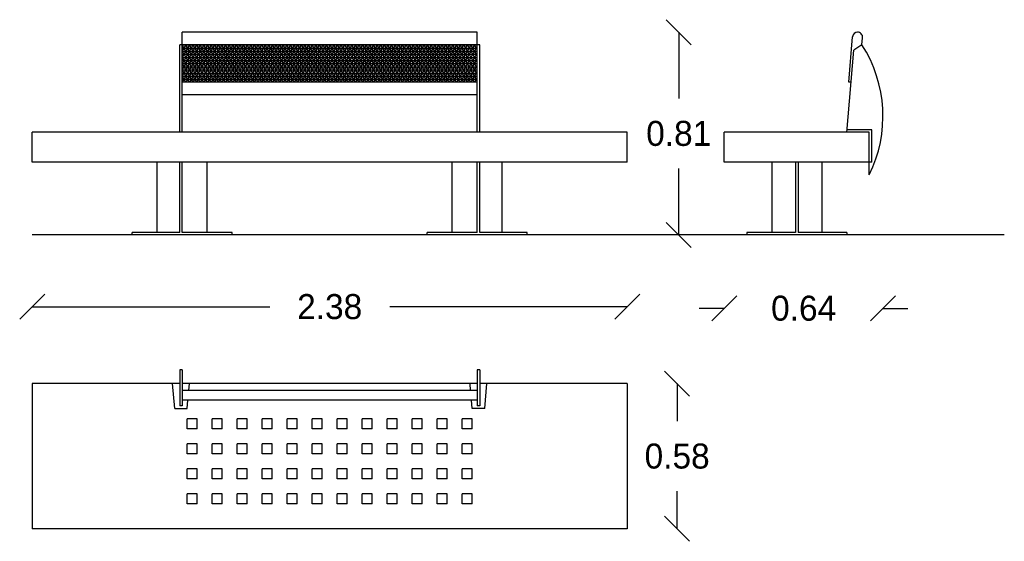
# Model space of a CAD drawing. Extents: x -0.69 to 3.24, y 2.14 to 4.23.
import ezdxf

# ---------------------------------------------------------------- set-up
doc = ezdxf.new("R2010")
doc.units = 0
doc.header["$MEASUREMENT"] = 0
doc.layers.get('0').update_dxf_attribs({"linetype": 'CONTINUOUS'})
doc.layers.get('DEFPOINTS').update_dxf_attribs({"linetype": 'CONTINUOUS'})
doc.dimstyles.get("Standard").update_dxf_attribs({"dimtxt": 0.18, "dimasz": 0.18, "dimexe": 0.18, "dimexo": 0.0625, "dimgap": 0.09, "dimtad": 0, "dimtih": 1, "dimtoh": 1, "dimdec": 4, "dimzin": 0, "dimdsep": 46, "dimtxsty": 'Standard', "dimcen": 0.09, "dimadec": 0, "dimazin": 0, "dimtfac": 1, "dimtdec": 4, "dimtofl": 0, "dimtmove": 0, "dimatfit": 3, "dimfxl": 0, "dimtolj": 1, "dimtzin": 0, "dimarcsym": 0})

# ---------------------------------------------------------------- blocks, each defined once
blk = doc.blocks.new('_OBLIQUE')
at = {"color": 0, "linetype": 'ByBlock'}
blk.add_line((-0.5, -0.5), (0.5, 0.5), dxfattribs=at)
blk = doc.blocks.new('*D3')
at = {"color": 0, "linetype": 'ByBlock'}
for p, q in [((1.942, 4.1757), (1.942, 3.9107)), ((1.942, 3.3657), (1.942, 3.6307))]:
    blk.add_line(p, q, dxfattribs=at)
at = {"layer": 'DEFPOINTS', "color": 0, "linetype": 'ByBlock'}
for p in [(1.1359, 4.1757), (1.3359, 3.3657), (1.942, 3.3657)]:
    blk.add_point(p, dxfattribs=at)
at = {"color": 0, "linetype": 'ByBlock', "xscale": 0.1, "yscale": 0.1, "zscale": 0.1}
for p, rotation in [((1.942, 4.1757), 90), ((1.942, 3.3657), 270)]:
    blk.add_blockref('_OBLIQUE', p, dxfattribs=dict(at, rotation=rotation))
at = {"color": 0, "linetype": 'ByBlock', "insert": (1.942, 3.7707), "char_height": 0.1, "attachment_point": 5}
blk.add_mtext('\\A1;0.81', dxfattribs=at)
blk = doc.blocks.new('*D0')
at = {"color": 0, "linetype": 'ByBlock'}
for p, q in [((-0.6441, 3.0784), (0.3059, 3.0784)), ((1.7359, 3.0784), (0.7859, 3.0784))]:
    blk.add_line(p, q, dxfattribs=at)
at = {"layer": 'DEFPOINTS', "color": 0, "linetype": 'ByBlock'}
for p in [(-0.6441, 3.6557), (1.7359, 3.6557), (1.7359, 3.0784)]:
    blk.add_point(p, dxfattribs=at)
at = {"color": 0, "linetype": 'ByBlock', "xscale": 0.1, "yscale": 0.1, "zscale": 0.1, "rotation": 180}
blk.add_blockref('_OBLIQUE', (-0.6441, 3.0784), dxfattribs=at)
at = {"color": 0, "linetype": 'ByBlock', "xscale": 0.1, "yscale": 0.1, "zscale": 0.1}
blk.add_blockref('_OBLIQUE', (1.7359, 3.0784), dxfattribs=at)
at = {"color": 0, "linetype": 'ByBlock', "insert": (0.5459, 3.0784), "char_height": 0.1, "attachment_point": 5}
blk.add_mtext('\\A1;2.38', dxfattribs=at)
blk = doc.blocks.new('*D4')
at = {"color": 0, "linetype": 'ByBlock'}
for p, q in [((1.9357, 2.7711), (1.9357, 2.6211)), ((1.9357, 2.1911), (1.9357, 2.3411))]:
    blk.add_line(p, q, dxfattribs=at)
at = {"layer": 'DEFPOINTS', "color": 0, "linetype": 'ByBlock'}
for p in [(1.7359, 2.7711), (1.7359, 2.1911), (1.9357, 2.1911)]:
    blk.add_point(p, dxfattribs=at)
at = {"color": 0, "linetype": 'ByBlock', "xscale": 0.1, "yscale": 0.1, "zscale": 0.1}
for p, rotation in [((1.9357, 2.7711), 90), ((1.9357, 2.1911), 270)]:
    blk.add_blockref('_OBLIQUE', p, dxfattribs=dict(at, rotation=rotation))
at = {"color": 0, "linetype": 'ByBlock', "insert": (1.9357, 2.4811), "char_height": 0.1, "attachment_point": 5}
blk.add_mtext('\\A1;0.58', dxfattribs=at)
blk = doc.blocks.new('*D2')
at = {"color": 0, "linetype": 'ByBlock'}
for p, q in [((2.1243, 3.0721), (2.0243, 3.0721)), ((2.7589, 3.0721), (2.8589, 3.0721))]:
    blk.add_line(p, q, dxfattribs=at)
at = {"layer": 'DEFPOINTS', "color": 0, "linetype": 'ByBlock'}
for p in [(2.7589, 3.8398), (2.1243, 3.6557), (2.7589, 3.0721)]:
    blk.add_point(p, dxfattribs=at)
at = {"color": 0, "linetype": 'ByBlock', "xscale": 0.1, "yscale": 0.1, "zscale": 0.1}
blk.add_blockref('_OBLIQUE', (2.1243, 3.0721), dxfattribs=at)
at = {"color": 0, "linetype": 'ByBlock', "xscale": 0.1, "yscale": 0.1, "zscale": 0.1, "rotation": 180}
blk.add_blockref('_OBLIQUE', (2.7589, 3.0721), dxfattribs=at)
at = {"color": 0, "linetype": 'ByBlock', "insert": (2.4416, 3.0721), "char_height": 0.1, "attachment_point": 5}
blk.add_mtext('\\A1;0.64', dxfattribs=at)

msp = doc.modelspace()

# ---------------------------------------------------------------- hatches: boundary and pattern name
h = msp.add_hatch()
h.set_pattern_fill('NET3', color=256, scale=0.1, style=0)
h.paths.add_polyline_path([(1.1359, 4.1257), (-0.0441, 4.1257), (-0.0441, 3.9757), (1.1359, 3.9757)])

# ---------------------------------------------------------------- linework, layer by layer
for p, q in [((1.1359, 4.1757), (-0.0441, 4.1757)), ((-0.0441, 3.7757), (-0.0441, 4.1757)), ((1.1359, 3.7757), (1.1359, 4.1757)), ((2.6576, 4.1757), (2.6576, 4.1757)), ((2.6218, 3.9757), (2.6377, 4.1574)), ((2.6751, 4.1257), (2.6775, 4.1539)), ((1.1459, 4.1257), (-0.0541, 4.1257)), ((-0.0541, 3.7757), (-0.0541, 4.1257)), ((1.1459, 3.7757), (1.1459, 4.1257)), ((2.6143, 3.7748), (2.6431, 4.1044)), ((2.6751, 4.1257), (2.6431, 4.1044)), ((1.1359, 3.9757), (-0.0441, 3.9757)), ((2.6318, 3.9757), (2.6218, 3.9757)), ((1.1359, 3.9257), (-0.0441, 3.9257)), ((2.7143, 3.7857), (2.6152, 3.7857)), ((2.7143, 3.6557), (2.7143, 3.7857)), ((1.7359, 3.7757), (-0.6441, 3.7757)), ((-0.6441, 3.6557), (-0.6441, 3.7757)), ((1.7359, 3.6557), (1.7359, 3.7757)), ((2.7043, 3.7757), (2.1243, 3.7757)), ((2.1243, 3.6557), (2.1243, 3.7757)), ((2.7043, 3.6057), (2.7043, 3.7757)), ((1.7359, 3.6557), (-0.6441, 3.6557)), ((-0.1441, 3.3757), (-0.1441, 3.6557)), ((-0.0541, 3.3757), (-0.0541, 3.6557)), ((-0.0441, 3.3757), (-0.0441, 3.6557)), ((0.0559, 3.3757), (0.0559, 3.6557)), ((1.0359, 3.3757), (1.0359, 3.6557)), ((1.1359, 3.3757), (1.1359, 3.6557)), ((1.1459, 3.3757), (1.1459, 3.6557)), ((1.2359, 3.3757), (1.2359, 3.6557)), ((2.7143, 3.6557), (2.1243, 3.6557)), ((2.3143, 3.6557), (2.3143, 3.3757)), ((2.4093, 3.6557), (2.4093, 3.3757)), ((2.4193, 3.6557), (2.4193, 3.3757)), ((2.5143, 3.6557), (2.5143, 3.3757)), ((3.2443, 3.3657), (-0.6441, 3.3657)), ((-0.0541, 3.3757), (-0.2441, 3.3757)), ((-0.2441, 3.3657), (-0.2441, 3.3757)), ((0.1559, 3.3757), (-0.0441, 3.3757)), ((0.1559, 3.3657), (0.1559, 3.3757)), ((1.1359, 3.3757), (0.9359, 3.3757)), ((0.9359, 3.3657), (0.9359, 3.3757)), ((1.3359, 3.3757), (1.1459, 3.3757)), ((1.3359, 3.3657), (1.3359, 3.3757)), ((2.4093, 3.3757), (2.2143, 3.3757)), ((2.2143, 3.3757), (2.2143, 3.3657)), ((2.6143, 3.3757), (2.4193, 3.3757)), ((2.6143, 3.3757), (2.6143, 3.3657)), ((-0.0541, 2.8257), (-0.0541, 2.682)), ((-0.0441, 2.8257), (-0.0541, 2.8257)), ((-0.0441, 2.8257), (-0.0441, 2.682)), ((1.1359, 2.8257), (1.1359, 2.682)), ((1.1459, 2.8257), (1.1359, 2.8257)), ((1.1459, 2.8257), (1.1459, 2.682)), ((-0.6441, 2.7711), (-0.6441, 2.1911)), ((-0.0541, 2.7711), (-0.6441, 2.7711)), ((-0.0741, 2.672), (-0.0827, 2.7711)), ((1.1359, 2.7711), (-0.0441, 2.7711)), ((-0.0177, 2.7444), (-0.0154, 2.7711)), ((1.1096, 2.7444), (1.1073, 2.7711)), ((1.7359, 2.7711), (1.1459, 2.7711)), ((1.1659, 2.672), (1.1746, 2.7711)), ((1.7359, 2.7711), (1.7359, 2.1911)), ((1.1359, 2.7444), (-0.0441, 2.7444)), ((-0.0441, 2.682), (-0.0541, 2.682)), ((1.1359, 2.7045), (-0.0441, 2.7045)), ((-0.0241, 2.672), (-0.0212, 2.7045)), ((1.1159, 2.672), (1.1131, 2.7045)), ((1.1459, 2.682), (1.1359, 2.682)), ((-0.0741, 2.672), (-0.0241, 2.672)), ((1.1659, 2.672), (1.1159, 2.672)), ((0.0159, 2.6311), (-0.0241, 2.6311)), ((-0.0241, 2.5911), (-0.0241, 2.6311)), ((0.0159, 2.5911), (0.0159, 2.6311)), ((0.0759, 2.5911), (0.0759, 2.6311)), ((0.1159, 2.6311), (0.0759, 2.6311)), ((0.1159, 2.5911), (0.1159, 2.6311)), ((0.1759, 2.5911), (0.1759, 2.6311)), ((0.2159, 2.6311), (0.1759, 2.6311)), ((0.2159, 2.5911), (0.2159, 2.6311)), ((0.2759, 2.5911), (0.2759, 2.6311)), ((0.3159, 2.6311), (0.2759, 2.6311)), ((0.3159, 2.5911), (0.3159, 2.6311)), ((0.4159, 2.6311), (0.3759, 2.6311)), ((0.3759, 2.5911), (0.3759, 2.6311)), ((0.4159, 2.5911), (0.4159, 2.6311)), ((0.4759, 2.5911), (0.4759, 2.6311)), ((0.5159, 2.6311), (0.4759, 2.6311)), ((0.5159, 2.5911), (0.5159, 2.6311)), ((0.5759, 2.5911), (0.5759, 2.6311)), ((0.6159, 2.6311), (0.5759, 2.6311)), ((0.6159, 2.5911), (0.6159, 2.6311)), ((0.6759, 2.5911), (0.6759, 2.6311)), ((0.7159, 2.6311), (0.6759, 2.6311)), ((0.7159, 2.5911), (0.7159, 2.6311)), ((0.8159, 2.6311), (0.7759, 2.6311)), ((0.7759, 2.5911), (0.7759, 2.6311)), ((0.8159, 2.5911), (0.8159, 2.6311)), ((0.8759, 2.5911), (0.8759, 2.6311)), ((0.9159, 2.6311), (0.8759, 2.6311)), ((0.9159, 2.5911), (0.9159, 2.6311)), ((0.9759, 2.5911), (0.9759, 2.6311)), ((1.0159, 2.6311), (0.9759, 2.6311)), ((1.0159, 2.5911), (1.0159, 2.6311)), ((1.0759, 2.5911), (1.0759, 2.6311)), ((1.1159, 2.6311), (1.0759, 2.6311)), ((1.1159, 2.5911), (1.1159, 2.6311)), ((0.0159, 2.5911), (-0.0241, 2.5911)), ((0.1159, 2.5911), (0.0759, 2.5911)), ((0.2159, 2.5911), (0.1759, 2.5911)), ((0.3159, 2.5911), (0.2759, 2.5911)), ((0.4159, 2.5911), (0.3759, 2.5911)), ((0.5159, 2.5911), (0.4759, 2.5911)), ((0.6159, 2.5911), (0.5759, 2.5911)), ((0.7159, 2.5911), (0.6759, 2.5911)), ((0.8159, 2.5911), (0.7759, 2.5911)), ((0.9159, 2.5911), (0.8759, 2.5911)), ((1.0159, 2.5911), (0.9759, 2.5911)), ((1.1159, 2.5911), (1.0759, 2.5911)), ((0.0159, 2.5311), (-0.0241, 2.5311)), ((-0.0241, 2.4911), (-0.0241, 2.5311)), ((0.0159, 2.4911), (0.0159, 2.5311)), ((0.0759, 2.4911), (0.0759, 2.5311)), ((0.1159, 2.5311), (0.0759, 2.5311)), ((0.1159, 2.4911), (0.1159, 2.5311)), ((0.1759, 2.4911), (0.1759, 2.5311)), ((0.2159, 2.5311), (0.1759, 2.5311)), ((0.2159, 2.4911), (0.2159, 2.5311)), ((0.2759, 2.4911), (0.2759, 2.5311)), ((0.3159, 2.5311), (0.2759, 2.5311)), ((0.3159, 2.4911), (0.3159, 2.5311)), ((0.3759, 2.4911), (0.3759, 2.5311)), ((0.4159, 2.5311), (0.3759, 2.5311)), ((0.4159, 2.4911), (0.4159, 2.5311)), ((0.4759, 2.4911), (0.4759, 2.5311)), ((0.5159, 2.5311), (0.4759, 2.5311)), ((0.5159, 2.4911), (0.5159, 2.5311)), ((0.5759, 2.4911), (0.5759, 2.5311)), ((0.6159, 2.5311), (0.5759, 2.5311)), ((0.6159, 2.4911), (0.6159, 2.5311)), ((0.6759, 2.4911), (0.6759, 2.5311)), ((0.7159, 2.5311), (0.6759, 2.5311)), ((0.7159, 2.4911), (0.7159, 2.5311)), ((0.8159, 2.5311), (0.7759, 2.5311)), ((0.7759, 2.4911), (0.7759, 2.5311)), ((0.8159, 2.4911), (0.8159, 2.5311)), ((0.8759, 2.4911), (0.8759, 2.5311)), ((0.9159, 2.5311), (0.8759, 2.5311)), ((0.9159, 2.4911), (0.9159, 2.5311)), ((0.9759, 2.4911), (0.9759, 2.5311)), ((1.0159, 2.5311), (0.9759, 2.5311)), ((1.0159, 2.4911), (1.0159, 2.5311)), ((1.0759, 2.4911), (1.0759, 2.5311)), ((1.1159, 2.5311), (1.0759, 2.5311)), ((1.1159, 2.4911), (1.1159, 2.5311)), ((0.0159, 2.4911), (-0.0241, 2.4911)), ((0.1159, 2.4911), (0.0759, 2.4911)), ((0.2159, 2.4911), (0.1759, 2.4911)), ((0.3159, 2.4911), (0.2759, 2.4911)), ((0.4159, 2.4911), (0.3759, 2.4911)), ((0.5159, 2.4911), (0.4759, 2.4911)), ((0.6159, 2.4911), (0.5759, 2.4911)), ((0.7159, 2.4911), (0.6759, 2.4911)), ((0.8159, 2.4911), (0.7759, 2.4911)), ((0.9159, 2.4911), (0.8759, 2.4911)), ((1.0159, 2.4911), (0.9759, 2.4911)), ((1.1159, 2.4911), (1.0759, 2.4911)), ((0.0159, 2.4311), (-0.0241, 2.4311)), ((-0.0241, 2.3911), (-0.0241, 2.4311)), ((0.0159, 2.3911), (0.0159, 2.4311)), ((0.0759, 2.3911), (0.0759, 2.4311)), ((0.1159, 2.4311), (0.0759, 2.4311)), ((0.1159, 2.3911), (0.1159, 2.4311)), ((0.1759, 2.3911), (0.1759, 2.4311)), ((0.2159, 2.4311), (0.1759, 2.4311)), ((0.2159, 2.3911), (0.2159, 2.4311)), ((0.2759, 2.3911), (0.2759, 2.4311)), ((0.3159, 2.4311), (0.2759, 2.4311)), ((0.3159, 2.3911), (0.3159, 2.4311)), ((0.4159, 2.4311), (0.3759, 2.4311)), ((0.3759, 2.3911), (0.3759, 2.4311)), ((0.4159, 2.3911), (0.4159, 2.4311)), ((0.4759, 2.3911), (0.4759, 2.4311)), ((0.5159, 2.4311), (0.4759, 2.4311)), ((0.5159, 2.3911), (0.5159, 2.4311)), ((0.5759, 2.3911), (0.5759, 2.4311)), ((0.6159, 2.4311), (0.5759, 2.4311)), ((0.6159, 2.3911), (0.6159, 2.4311)), ((0.6759, 2.3911), (0.6759, 2.4311)), ((0.7159, 2.4311), (0.6759, 2.4311)), ((0.7159, 2.3911), (0.7159, 2.4311)), ((0.8159, 2.4311), (0.7759, 2.4311)), ((0.7759, 2.3911), (0.7759, 2.4311)), ((0.8159, 2.3911), (0.8159, 2.4311)), ((0.8759, 2.3911), (0.8759, 2.4311)), ((0.9159, 2.4311), (0.8759, 2.4311)), ((0.9159, 2.3911), (0.9159, 2.4311)), ((0.9759, 2.3911), (0.9759, 2.4311)), ((1.0159, 2.4311), (0.9759, 2.4311)), ((1.0159, 2.3911), (1.0159, 2.4311)), ((1.0759, 2.3911), (1.0759, 2.4311)), ((1.1159, 2.4311), (1.0759, 2.4311)), ((1.1159, 2.3911), (1.1159, 2.4311)), ((0.0159, 2.3911), (-0.0241, 2.3911)), ((0.1159, 2.3911), (0.0759, 2.3911)), ((0.2159, 2.3911), (0.1759, 2.3911)), ((0.3159, 2.3911), (0.2759, 2.3911)), ((0.4159, 2.3911), (0.3759, 2.3911)), ((0.5159, 2.3911), (0.4759, 2.3911)), ((0.6159, 2.3911), (0.5759, 2.3911)), ((0.7159, 2.3911), (0.6759, 2.3911)), ((0.8159, 2.3911), (0.7759, 2.3911)), ((0.9159, 2.3911), (0.8759, 2.3911)), ((1.0159, 2.3911), (0.9759, 2.3911)), ((1.1159, 2.3911), (1.0759, 2.3911)), ((0.0159, 2.3311), (-0.0241, 2.3311)), ((-0.0241, 2.2911), (-0.0241, 2.3311)), ((0.0159, 2.2911), (0.0159, 2.3311)), ((0.1159, 2.3311), (0.0759, 2.3311)), ((0.0759, 2.2911), (0.0759, 2.3311)), ((0.1159, 2.2911), (0.1159, 2.3311)), ((0.2159, 2.3311), (0.1759, 2.3311)), ((0.1759, 2.2911), (0.1759, 2.3311)), ((0.2159, 2.2911), (0.2159, 2.3311)), ((0.3159, 2.3311), (0.2759, 2.3311)), ((0.2759, 2.2911), (0.2759, 2.3311)), ((0.3159, 2.2911), (0.3159, 2.3311)), ((0.4159, 2.3311), (0.3759, 2.3311)), ((0.3759, 2.2911), (0.3759, 2.3311)), ((0.4159, 2.2911), (0.4159, 2.3311)), ((0.5159, 2.3311), (0.4759, 2.3311)), ((0.4759, 2.2911), (0.4759, 2.3311)), ((0.5159, 2.2911), (0.5159, 2.3311)), ((0.6159, 2.3311), (0.5759, 2.3311)), ((0.5759, 2.2911), (0.5759, 2.3311)), ((0.6159, 2.2911), (0.6159, 2.3311)), ((0.7159, 2.3311), (0.6759, 2.3311)), ((0.6759, 2.2911), (0.6759, 2.3311)), ((0.7159, 2.2911), (0.7159, 2.3311)), ((0.8159, 2.3311), (0.7759, 2.3311)), ((0.7759, 2.2911), (0.7759, 2.3311)), ((0.8159, 2.2911), (0.8159, 2.3311)), ((0.9159, 2.3311), (0.8759, 2.3311)), ((0.8759, 2.2911), (0.8759, 2.3311)), ((0.9159, 2.2911), (0.9159, 2.3311)), ((1.0159, 2.3311), (0.9759, 2.3311)), ((0.9759, 2.2911), (0.9759, 2.3311)), ((1.0159, 2.2911), (1.0159, 2.3311)), ((1.0759, 2.2911), (1.0759, 2.3311)), ((1.1159, 2.3311), (1.0759, 2.3311)), ((1.1159, 2.2911), (1.1159, 2.3311)), ((0.0159, 2.2911), (-0.0241, 2.2911)), ((0.1159, 2.2911), (0.0759, 2.2911)), ((0.2159, 2.2911), (0.1759, 2.2911)), ((0.3159, 2.2911), (0.2759, 2.2911)), ((0.4159, 2.2911), (0.3759, 2.2911)), ((0.5159, 2.2911), (0.4759, 2.2911)), ((0.6159, 2.2911), (0.5759, 2.2911)), ((0.7159, 2.2911), (0.6759, 2.2911)), ((0.8159, 2.2911), (0.7759, 2.2911)), ((0.9159, 2.2911), (0.8759, 2.2911)), ((1.0159, 2.2911), (0.9759, 2.2911)), ((1.1159, 2.2911), (1.0759, 2.2911)), ((1.7359, 2.1911), (-0.6441, 2.1911)), ((1.7359, 2.1911), (-0.6441, 2.1911))]:
    msp.add_line(p, q)
for centre, radius, start, end in [((2.6576, 4.1557), 0.02, 90, 175), ((2.6576, 4.1557), 0.02, 355, 90), ((2.2295, 3.8398), 0.5294, 333.7525, 32.6813)]:
    msp.add_arc(centre, radius, start, end)

# ---------------------------------------------------------------- dimensions: what is measured, and where the dimension line sits
for base, p1, p2, picture, middle in [((1.942, 3.3657), (1.1359, 4.1757), (1.3359, 3.3657), '*D3', (1.942, 3.7707)), ((1.9357, 2.1911), (1.7359, 2.7711), (1.7359, 2.1911), '*D4', (1.9357, 2.4811))]:
    dim = msp.add_linear_dim(base=base, p1=p1, p2=p2, angle=90, dimstyle='Standard', override={"dimtxt": 0.1, "dimasz": 0.1, "dimdec": 2, "dimblk1": 'OBLIQUE', "dimblk2": 'OBLIQUE', "dimsah": 1, "dimse1": 1, "dimse2": 1, "dimtix": 1})
    dim.commit()
    dim.dimension.update_dxf_attribs({"geometry": picture, "text_midpoint": middle})
for base, p1, p2, picture, middle in [((2.7589, 3.0721), (2.1243, 3.6557), (2.7589, 3.8398), '*D2', (2.4416, 3.0721)), ((1.7359, 3.0784), (-0.6441, 3.6557), (1.7359, 3.6557), '*D0', (0.5459, 3.0784))]:
    dim = msp.add_linear_dim(base=base, p1=p1, p2=p2, dimstyle='Standard', override={"dimtxt": 0.1, "dimasz": 0.1, "dimdec": 2, "dimblk1": 'OBLIQUE', "dimblk2": 'OBLIQUE', "dimsah": 1, "dimse1": 1, "dimse2": 1, "dimtix": 1})
    dim.commit()
    dim.dimension.update_dxf_attribs({"geometry": picture, "text_midpoint": middle})

doc.saveas('drawing.dxf')
